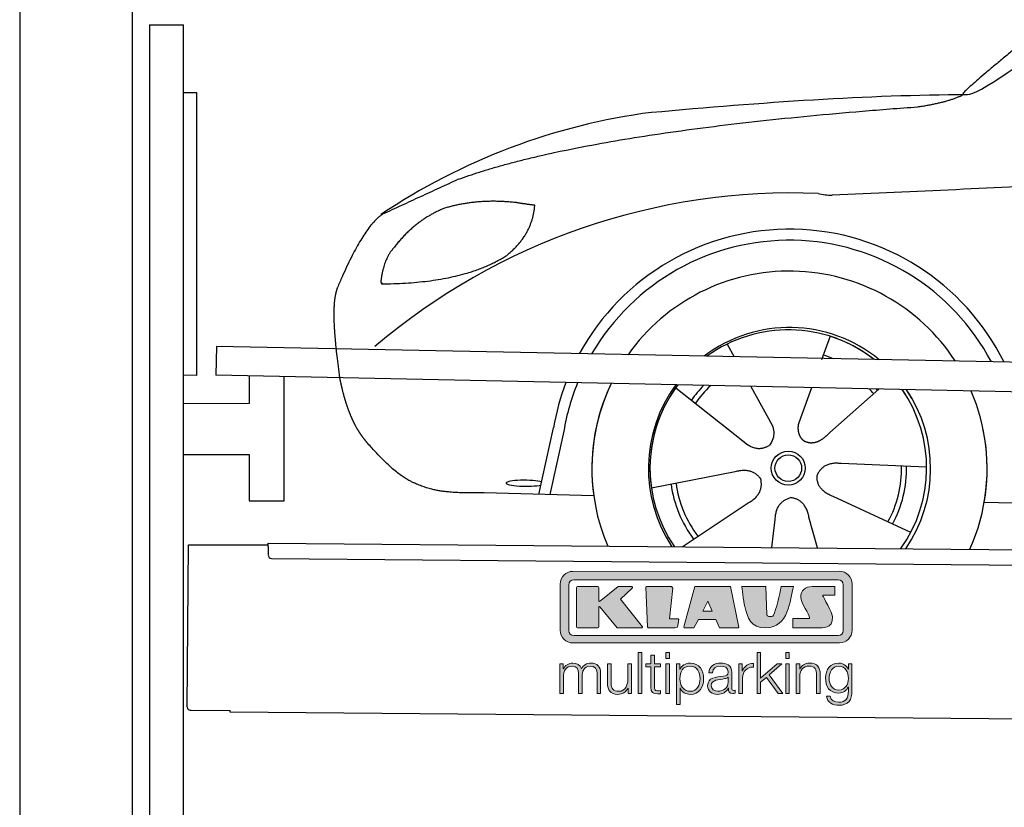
# Model space of a CAD drawing. Header units: millimetres. Extents: x -411 to 6777, y 0 to 6427.
# Tile 2 of 6: x 0 to 1744, y 3776 to 5171. Entities that reach past the tile are written whole.
import ezdxf

# ---------------------------------------------------------------- set-up
doc = ezdxf.new("R2010")
doc.units = ezdxf.units.MM
for name, color, linetype, lineweight in [('car', 10, 'Continuous', 25), ('Gebäude', 7, 'Continuous', 25), ('Logo', 7, 'Continuous', 25), ('Plattform', 7, 'Continuous', 25), ('Ständer hinten', 7, 'Continuous', 25)]:
    doc.layers.add(name, color=color, linetype=linetype, lineweight=lineweight)

# ---------------------------------------------------------------- blocks, each defined once
blk = doc.blocks.new('Car')
at = {"layer": 'car'}
for p, q in [((1392.8, 4623), (1378.1, 4581.1)), ((1210.7, 4607.6), (1223.4, 4585.1)), ((1210.8, 4607.6), (1223.5, 4585.1)), ((1120.4, 4529.5), (1239.9, 4436.6)), ((1253, 4532.9), (1291.5, 4464.6)), ((1360.7, 4531.6), (1341.7, 4477.7)), ((1479.9, 4530.2), (1393.7, 4452.7)), ((1202.5, 4465.7), (1249, 4429.5)), ((1341.7, 4477.7), (1338, 4467.3)), ((879.8, 4338.2), (904.3, 4456.1)), ((922.9, 4450.8), (899.3, 4337.9)), ((1565.8, 4392.7), (1414.5, 4397.7)), ((1078.7, 4351.6), (1227.1, 4381.8)), ((976.8, 4336.5), (782.6, 4340)), ((1134.2, 4247.8), (1250.4, 4326.5)), ((1538.7, 4276.5), (1400.8, 4339.2)), ((1668.4, 4331.7), (3717.4, 4297)), ((1292.9, 4247.8), (1298.5, 4297.4)), ((1374.1, 4247.9), (1358.3, 4302.5))]:
    blk.add_line(p, q, dxfattribs=at)
for radius in [30.1, 23.6]:
    blk.add_circle((1320.9, 4388.8), radius, dxfattribs=at)
for centre, radius, start, end in [((1229.9, 3905.6), 1122.3, 98.0395, 124.4377), ((1334.5, 3735.2), 1141.2, 88.2487, 130.916), ((1395.8, 4990.3), 117.4, 256.9855, 269.1884), ((1323, 4387.9), 424.2, 26.9197, 151.8432), ((1322.7, 4387.7), 404.8, 28.396, 150.3669), ((1323, 4387.9), 350, 33.4585, 145.3045), ((1323, 4387.9), 250, 51.0494, 127.7135), ((1320.9, 4388.8), 245, 52.2371, 126.5259), ((1320.9, 4388.8), 245, 52.2371, 72.9266), ((1320.9, 4388.8), 209.6, 68.0621, 73.3995), ((1323, 4387.9), 424.2, 159.4632, 170.7471), ((1323, 4387.9), 424.2, 159.4632, 170.7471), ((1322.7, 4387.7), 404.8, 158.434, 171.0238), ((1323, 4387.9), 350, 155.0104, 203.6179), ((1323, 4387.9), 350, 155.0104, 188.4487), ((1323, 4387.9), 350, 155.0104, 157.8717), ((1323, 4387.9), 250, 144.1237, 214.1037), ((1320.9, 4388.8), 245, 143.5289, 188.7348), ((1323, 4387.9), 250, 144.1237, 148.496), ((1320.9, 4388.8), 245, 143.5289, 148.0172), ((1320.9, 4388.8), 209.6, 136.2024, 145.3995), ((1320.9, 4388.8), 200.6, 133.7482, 145.5463), ((1320.9, 4388.8), 245, 144.9266, 215.1376), ((1320.9, 4388.8), 200.6, 41.6402, 44.9032), ((1320.9, 4388.8), 200.6, 41.6402, 44.9032), ((1320.9, 4388.8), 209.6, 41.655, 42.449), ((1320.9, 4388.8), 245, 30.7457, 35.1225), ((1320.9, 4388.8), 245, 324.9119, 35.1225), ((1323, 4387.9), 250, 30.267, 34.5277), ((1323, 4387.9), 250, 325.9458, 34.5277), ((1323, 4387.9), 350, 350.7505, 23.641), ((1323, 4387.9), 350, 350.7505, 23.641), ((1323, 4387.9), 350, 336.4317, 11.924), ((1320.9, 4388.8), 200.6, 332.1152, 1.5463), ((1320.9, 4388.8), 209.6, 332.262, 1.3995), ((1320.9, 4388.8), 200.6, 188.1152, 217.5463), ((1320.9, 4388.8), 209.6, 188.262, 217.3995)]:
    blk.add_arc(centre, radius, start, end, dxfattribs=at)
blk.add_ellipse((855.1, 4357.7), major_axis=(33.6, 0), ratio=0.157274, start_param=0.513473, end_param=5.704241, dxfattribs=at)
for points, degree in [([(1631.9, 5053.7), (1667.6, 5050.2), (1967.5, 5301.8), (2145, 5412.4)], 3), ([(1927.8, 5307.4), (1847.3, 5246.2), (1745.7, 5161.8), (1617.3, 5055.4), (1623.3, 5053.5)], 4), ([(1072.9, 5016.9), (1269.1, 5036.7), (1454.1, 5051.4), (1631.9, 5053.7)], 3), ([(1544.2, 5031), (1597.3, 5039.3), (1623, 5052.5)], 2), ([(731.8, 4895.1), (967.6, 4983.8), (1544.2, 5031)], 2), ([(4702.9, 4987), (3826.2, 5007.4), (1394.2, 4872.9)], 2), ([(731.8, 4895.1), (598.1, 4831.9)], 1), ([(835.1, 4854.7), (767.5, 4861.8), (708.2, 4843.8)], 2), ([(818.8, 4761.1), (864.5, 4798.5), (867.7, 4850.4)], 2), ([(867.7, 4850.4), (850, 4852.3), (835.1, 4854.7)], 2), ([(598.1, 4831.9), (563.7, 4808.8), (519.6, 4701.3)], 2), ([(708.2, 4843.8), (656.1, 4822.6), (618.5, 4772.3)], 2), ([(618.5, 4772.3), (600.4, 4752.3), (596.1, 4711)], 2), ([(597.4, 4708.7), (742.1, 4710.6), (818.8, 4761.1)], 2), ([(596.1, 4711), (599.5, 4710.9), (597.4, 4708.7)], 2), ([(519.6, 4701.3), (513.3, 4685.4), (511.5, 4656.9), (512.9, 4624.6), (524.8, 4541.4)], 4), ([(1239.9, 4436.6), (1263.4, 4414.9), (1286.6, 4428.5)], 2), ([(1414.5, 4397.7), (1382.8, 4401.4), (1372, 4376.8)], 2), ([(1227.1, 4381.8), (1257.8, 4390.8), (1272.5, 4368.4)], 2), ([(1400.8, 4339.2), (1370.7, 4350), (1372, 4376.8)], 2), ([(1250.4, 4326.5), (1278.2, 4342.2), (1272.5, 4368.4)], 2), ([(1298.5, 4297.4), (1299.4, 4329.4), (1325.3, 4336.5)], 2), ([(1358.3, 4302.5), (1352, 4333.8), (1325.3, 4336.5)], 2)]:
    blk.add_open_spline(points, degree=degree, dxfattribs=at)
for points, degree, knots in [([(524.8, 4541.4), (525.7, 4537.2), (526.6, 4533), (527.6, 4528.9), (528.6, 4524.8), (532.2, 4510), (536.3, 4496.4), (540.9, 4484), (545.8, 4472.7)], 4, [0.4914944, 0.4914944, 0.4914944, 0.4914944, 0.4914944, 0.5422469, 0.5422469, 0.5422469, 0.5422469, 0.728655, 0.728655, 0.728655, 0.728655, 0.728655]), ([(545.5, 4473.4), (546.9, 4470.2), (548.3, 4467.1), (549.8, 4464.2), (551.2, 4461.3), (557, 4450.2), (563, 4440.9), (569.3, 4433), (575.9, 4425.6)], 4, [0.7288005, 0.7288005, 0.7288005, 0.7288005, 0.7288005, 0.7843928, 0.7843928, 0.7843928, 0.7843928, 1, 1, 1, 1, 1]), ([(1291.5, 4464.6), (1293.2, 4460.6), (1294.2, 4456.6), (1294.5, 4452.7), (1295.3, 4444.1), (1292.6, 4436), (1286.6, 4428.5)], 3, [0.2167758, 0.2167758, 0.2167758, 0.2167758, 0.4600873, 0.4600873, 0.4600873, 1, 1, 1, 1]), ([(1338, 4467.3), (1337.5, 4464.2), (1337.2, 4461.2), (1337.3, 4458.2), (1337.7, 4455.4), (1338.5, 4449.7), (1340.6, 4444.3), (1344.2, 4439.8), (1349.1, 4436.9)], 4, [0.3191838, 0.3191838, 0.3191838, 0.3191838, 0.3191838, 0.5438253, 0.5438253, 0.5438253, 0.5438253, 1, 1, 1, 1, 1]), ([(1393.7, 4452.7), (1393.7, 4452.7), (1393.7, 4452.7), (1393.7, 4452.7), (1393.7, 4452.7), (1384.7, 4442.9), (1374.1, 4432.9), (1359.9, 4430.3), (1349.1, 4436.9)], 4, [-0.000003, -0.000003, -0.000003, -0.000003, -0.000003, 0, 0, 0, 0, 1, 1, 1, 1, 1]), ([(782.6, 4340), (757.9, 4340.4), (702.3, 4336.3), (666.1, 4349.9), (622.2, 4374.6), (575.9, 4425.6)], 4, [0, 0, 0, 0, 0, 0.597866, 1, 1, 1, 1, 1])]:
    blk.add_open_spline(points, degree=degree, knots=knots, dxfattribs=at)
blk = doc.blocks.new('KLAUS')
at = {"layer": 'Logo'}
h = blk.add_hatch(color=8, dxfattribs=at)
h.dxf.hatch_style = 2
edge = h.paths.add_edge_path()
edge.add_spline(control_points=[(3.6, 29.09), (2.88, 29.09), (2.3, 28.51), (2.3, 27.8), (2.3, 27.8), (2.3, 16.11), (2.3, 16.11), (2.3, 15.39), (2.88, 14.81), (3.6, 14.81), (3.6, 14.81), (71.16, 14.81), (71.16, 14.81), (71.88, 14.81), (72.46, 15.39), (72.46, 16.11), (72.46, 16.11), (72.46, 27.8), (72.46, 27.8), (72.46, 28.51), (71.88, 29.09), (71.16, 29.09), (71.16, 29.09), (3.6, 29.09), (3.6, 29.09), (3.6, 29.09), (3.6, 29.09), (3.6, 29.09)], knot_values=[0, 0, 0, 0, 1, 1, 1, 2, 2, 2, 3, 3, 3, 4, 4, 4, 5, 5, 5, 6, 6, 6, 7, 7, 7, 8, 8, 8, 9, 9, 9, 9], degree=3, periodic=0)
edge = h.paths.add_edge_path()
edge.add_spline(control_points=[(3.35, 31.23), (3.35, 31.23), (71.47, 31.23), (71.47, 31.23), (73.26, 31.23), (74.71, 29.77), (74.71, 27.99), (74.71, 27.99), (74.71, 16.17), (74.71, 16.17), (74.71, 14.38), (73.26, 12.93), (71.47, 12.93), (71.47, 12.93), (3.35, 12.93), (3.35, 12.93), (1.56, 12.93), (0.11, 14.38), (0.11, 16.17), (0.11, 16.17), (0.11, 27.99), (0.11, 27.99), (0.11, 29.77), (1.56, 31.23), (3.35, 31.23), (3.35, 31.23), (3.35, 31.23), (3.35, 31.23)], knot_values=[0, 0, 0, 0, 1, 1, 1, 2, 2, 2, 3, 3, 3, 4, 4, 4, 5, 5, 5, 6, 6, 6, 7, 7, 7, 8, 8, 8, 9, 9, 9, 9], degree=3, periodic=0)
h = blk.add_hatch(color=8, dxfattribs=at)
h.dxf.hatch_style = 2
edge = h.paths.add_edge_path()
edge.add_spline(control_points=[(4.5, 27.33), (4.5, 27.33), (9.7, 27.33), (9.7, 27.33), (9.84, 27.33), (9.96, 27.22), (9.96, 27.08), (9.96, 27.08), (9.96, 23.69), (9.96, 23.69), (9.96, 23.69), (9.94, 23.64), (10.04, 23.59), (10.14, 23.53), (10.2, 23.57), (10.2, 23.57), (10.2, 23.57), (10.51, 23.75), (10.51, 23.75), (10.51, 23.75), (14.94, 27.33), (14.94, 27.33), (14.94, 27.33), (18.41, 27.33), (18.41, 27.33), (18.41, 27.33), (18.49, 27.33), (18.56, 27.2), (18.65, 27.04), (18.53, 26.91), (18.53, 26.91), (18.53, 26.91), (15.49, 24.11), (15.49, 24.11), (15.49, 24.11), (21.14, 17.06), (21.14, 17.06), (21.14, 17.06), (21.13, 16.91), (21.13, 16.91), (21.08, 16.84), (20.99, 16.82), (20.99, 16.82), (20.99, 16.82), (14.7, 16.82), (14.7, 16.82), (14.7, 16.82), (10.26, 22.17), (10.26, 22.17), (10.26, 22.17), (10.19, 22.24), (10.08, 22.21), (9.97, 22.18), (9.96, 22.11), (9.96, 22.11), (9.96, 22.11), (9.96, 17.08), (9.96, 17.08), (9.96, 16.94), (9.84, 16.82), (9.7, 16.82), (9.7, 16.82), (4.5, 16.82), (4.5, 16.82), (4.36, 16.82), (4.25, 16.94), (4.25, 17.08), (4.25, 17.08), (4.25, 27.08), (4.25, 27.08), (4.25, 27.22), (4.36, 27.33), (4.5, 27.33), (4.5, 27.33), (4.5, 27.33), (4.5, 27.33)], knot_values=[0, 0, 0, 0, 1, 1, 1, 2, 2, 2, 3, 3, 3, 4, 4, 4, 5, 5, 5, 6, 6, 6, 7, 7, 7, 8, 8, 8, 9, 9, 9, 10, 10, 10, 11, 11, 11, 12, 12, 12, 13, 13, 13, 14, 14, 14, 15, 15, 15, 16, 16, 16, 17, 17, 17, 18, 18, 18, 19, 19, 19, 20, 20, 20, 21, 21, 21, 22, 22, 22, 23, 23, 23, 24, 24, 24, 25, 25, 25, 25], degree=3, periodic=0)
h = blk.add_hatch(color=8, dxfattribs=at)
h.dxf.hatch_style = 2
h.paths.add_polyline_path([(22.42, 17.06), (21.97, 27.15), (22.24, 27.33), (28.55, 27.33), (28.86, 26.97), (28.01, 19.08), (30.26, 19.07), (30.44, 18.95), (30.08, 16.95), (29.49, 16.82), (22.6, 16.82)])
h = blk.add_hatch(color=8, dxfattribs=at)
h.paths.add_polyline_path([(36.52, 21.01), (38.93, 21.01), (37.87, 23.57)])
h.paths.add_polyline_path([(34.52, 27.33), (43.65, 27.33), (45.76, 16.94), (45.57, 16.82), (40.83, 16.82), (39.89, 18.95), (35.42, 18.95), (34.27, 16.82), (31.78, 16.82), (31.66, 17)])
h = blk.add_hatch(color=8, dxfattribs=at)
h.dxf.hatch_style = 2
edge = h.paths.add_edge_path()
edge.add_spline(control_points=[(52.69, 27.32), (52.69, 27.32), (52.88, 20.14), (52.88, 20.14), (53.01, 19.89), (53.2, 19.77), (53.43, 19.71), (53.91, 19.59), (54.43, 19.57), (54.64, 20.03), (55.23, 21.34), (56.27, 25.45), (56.6, 27.33), (56.6, 27.33), (59.77, 27.33), (59.77, 27.33), (58.77, 23.9), (58.56, 16.82), (52.63, 16.76), (48.72, 16.72), (48.01, 19.35), (47.27, 22.24), (46.89, 23.68), (46.54, 27.33), (46.54, 27.33), (46.54, 27.33), (52.69, 27.32), (52.69, 27.32), (52.69, 27.32), (52.69, 27.32), (52.69, 27.32)], knot_values=[0, 0, 0, 0, 1, 1, 1, 2, 2, 2, 3, 3, 3, 4, 4, 4, 5, 5, 5, 6, 6, 6, 7, 7, 7, 8, 8, 8, 9, 9, 9, 10, 10, 10, 10], degree=3, periodic=0)
h = blk.add_hatch(color=8, dxfattribs=at)
h.dxf.hatch_style = 2
edge = h.paths.add_edge_path()
edge.add_spline(control_points=[(64.46, 27.33), (64.46, 27.33), (70.31, 27.33), (70.31, 27.33), (70.31, 26.52), (70.31, 26.02), (70.31, 25.12), (70.31, 25.12), (67.3, 25.12), (67.3, 25.12), (67.24, 25.04), (67.25, 25.11), (67.25, 24.91), (67.25, 24.88), (69.73, 20.38), (69.73, 19.57), (69.73, 16.4), (67.22, 16.81), (65.9, 16.82), (65.9, 16.82), (59.59, 16.82), (59.59, 16.82), (59.59, 17.76), (59.59, 18.23), (59.59, 19.14), (59.59, 19.14), (63.75, 19.14), (63.75, 19.14), (63.82, 19.22), (63.81, 19.11), (63.81, 19.31), (63.81, 20.32), (61.58, 23.06), (61.58, 24.63), (61.58, 26.33), (62.83, 27.34), (64.46, 27.33), (64.46, 27.33), (64.46, 27.33), (64.46, 27.33)], knot_values=[0, 0, 0, 0, 1, 1, 1, 2, 2, 2, 3, 3, 3, 4, 4, 4, 5, 5, 5, 6, 6, 6, 7, 7, 7, 8, 8, 8, 9, 9, 9, 10, 10, 10, 11, 11, 11, 12, 12, 12, 13, 13, 13, 13], degree=3, periodic=0)
h = blk.add_hatch(color=30, dxfattribs=at)
h.dxf.hatch_style = 2
h.paths.add_polyline_path([(20.07, 0), (20.99, 0), (20.99, 10.45), (20.07, 10.45)])
h = blk.add_hatch(color=30, dxfattribs=at)
h.paths.add_polyline_path([(27.1, 0), (28.03, 0), (28.03, 7.55), (27.1, 7.55)])
h.paths.add_polyline_path([(27.1, 8.98), (28.03, 8.98), (28.03, 10.45), (27.1, 10.45)])
h = blk.add_hatch(color=30, dxfattribs=at)
h.dxf.hatch_style = 2
h.paths.add_polyline_path([(50.4, 0), (51.32, 0), (51.32, 2.87), (52.82, 4.11), (55.8, 0), (56.96, 0), (53.52, 4.76), (56.74, 7.55), (55.51, 7.55), (51.32, 3.89), (51.32, 10.45), (50.4, 10.45)])
h = blk.add_hatch(color=30, dxfattribs=at)
h.paths.add_polyline_path([(57.74, 0), (58.66, 0), (58.66, 7.55), (57.74, 7.55)])
h.paths.add_polyline_path([(57.74, 8.98), (58.66, 8.98), (58.66, 10.45), (57.74, 10.45)])
h = blk.add_hatch(color=30, dxfattribs=at)
h.dxf.hatch_style = 2
edge = h.paths.add_edge_path()
edge.add_spline(control_points=[(0, 0), (0, 0), (0.92, 0), (0.92, 0), (0.92, 0), (0.92, 4.22), (0.92, 4.22), (0.94, 5.8), (1.58, 7), (3.18, 7), (4.35, 7), (4.77, 6.15), (4.76, 5.12), (4.76, 5.12), (4.76, 0), (4.76, 0), (4.76, 0), (5.68, 0), (5.68, 0), (5.68, 0), (5.68, 4.27), (5.68, 4.27), (5.68, 5.68), (6.14, 7), (7.73, 7), (9.05, 7), (9.52, 6.32), (9.52, 5.08), (9.52, 5.08), (9.52, 0), (9.52, 0), (9.52, 0), (10.44, 0), (10.44, 0), (10.44, 0), (10.44, 5.12), (10.44, 5.12), (10.44, 6.91), (9.59, 7.77), (7.94, 7.77), (6.94, 7.77), (5.99, 7.29), (5.54, 6.3), (5.26, 7.29), (4.36, 7.77), (3.37, 7.77), (2.17, 7.77), (1.38, 7.19), (0.89, 6.28), (0.89, 6.28), (0.85, 6.28), (0.85, 6.28), (0.85, 6.28), (0.85, 7.55), (0.85, 7.55), (0.85, 7.55), (0, 7.55), (0, 7.55), (0, 7.55), (0, 0), (0, 0), (0, 0), (0, 0), (0, 0)], knot_values=[0, 0, 0, 0, 1, 1, 1, 2, 2, 2, 3, 3, 3, 4, 4, 4, 5, 5, 5, 6, 6, 6, 7, 7, 7, 8, 8, 8, 9, 9, 9, 10, 10, 10, 11, 11, 11, 12, 12, 12, 13, 13, 13, 14, 14, 14, 15, 15, 15, 16, 16, 16, 17, 17, 17, 18, 18, 18, 19, 19, 19, 20, 20, 20, 21, 21, 21, 21], degree=3, periodic=0)
h = blk.add_hatch(color=30, dxfattribs=at)
h.dxf.hatch_style = 2
edge = h.paths.add_edge_path()
edge.add_spline(control_points=[(18.31, 7.55), (18.31, 7.55), (17.39, 7.55), (17.39, 7.55), (17.39, 7.55), (17.39, 3.59), (17.39, 3.59), (17.39, 2.05), (16.7, 0.56), (15.12, 0.56), (13.66, 0.56), (13.15, 1.27), (13.1, 2.64), (13.1, 2.64), (13.1, 7.55), (13.1, 7.55), (13.1, 7.55), (12.18, 7.55), (12.18, 7.55), (12.18, 7.55), (12.18, 2.65), (12.18, 2.65), (12.18, 0.89), (12.93, -0.22), (14.83, -0.22), (15.96, -0.22), (16.95, 0.35), (17.44, 1.36), (17.44, 1.36), (17.47, 1.36), (17.47, 1.36), (17.47, 1.36), (17.47, 0), (17.47, 0), (17.47, 0), (18.31, 0), (18.31, 0), (18.31, 0), (18.31, 7.55), (18.31, 7.55), (18.31, 7.55), (18.31, 7.55), (18.31, 7.55)], knot_values=[0, 0, 0, 0, 1, 1, 1, 2, 2, 2, 3, 3, 3, 4, 4, 4, 5, 5, 5, 6, 6, 6, 7, 7, 7, 8, 8, 8, 9, 9, 9, 10, 10, 10, 11, 11, 11, 12, 12, 12, 13, 13, 13, 14, 14, 14, 14], degree=3, periodic=0)
h = blk.add_hatch(color=30, dxfattribs=at)
h.dxf.hatch_style = 2
edge = h.paths.add_edge_path()
edge.add_spline(control_points=[(24.22, 9.82), (24.22, 9.82), (23.3, 9.82), (23.3, 9.82), (23.3, 9.82), (23.3, 7.55), (23.3, 7.55), (23.3, 7.55), (21.98, 7.55), (21.98, 7.55), (21.98, 7.55), (21.98, 6.78), (21.98, 6.78), (21.98, 6.78), (23.3, 6.78), (23.3, 6.78), (23.3, 6.78), (23.3, 1.61), (23.3, 1.61), (23.28, 0.32), (23.71, -0.09), (24.94, -0.09), (25.22, -0.09), (25.48, -0.06), (25.76, -0.06), (25.76, -0.06), (25.76, 0.73), (25.76, 0.73), (25.5, 0.7), (25.23, 0.69), (24.97, 0.69), (24.31, 0.73), (24.22, 1.08), (24.22, 1.68), (24.22, 1.68), (24.22, 6.78), (24.22, 6.78), (24.22, 6.78), (25.76, 6.78), (25.76, 6.78), (25.76, 6.78), (25.76, 7.55), (25.76, 7.55), (25.76, 7.55), (24.22, 7.55), (24.22, 7.55), (24.22, 7.55), (24.22, 9.82), (24.22, 9.82), (24.22, 9.82), (24.22, 9.82), (24.22, 9.82)], knot_values=[0, 0, 0, 0, 1, 1, 1, 2, 2, 2, 3, 3, 3, 4, 4, 4, 5, 5, 5, 6, 6, 6, 7, 7, 7, 8, 8, 8, 9, 9, 9, 10, 10, 10, 11, 11, 11, 12, 12, 12, 13, 13, 13, 14, 14, 14, 15, 15, 15, 16, 16, 16, 17, 17, 17, 17], degree=3, periodic=0)
h = blk.add_hatch(color=30, dxfattribs=at)
edge = h.paths.add_edge_path()
edge.add_spline(control_points=[(35.84, 3.78), (35.84, 2.21), (35.12, 0.56), (33.37, 0.56), (31.4, 0.56), (30.72, 2.21), (30.72, 3.78), (30.72, 5.49), (31.33, 7), (33.37, 7), (35.12, 7), (35.84, 5.34), (35.84, 3.78), (35.84, 3.78), (35.84, 3.78), (35.84, 3.78)], knot_values=[0, 0, 0, 0, 1, 1, 1, 2, 2, 2, 3, 3, 3, 4, 4, 4, 5, 5, 5, 5], degree=3, periodic=0)
edge = h.paths.add_edge_path()
edge.add_spline(control_points=[(29.79, -2.8), (29.79, -2.8), (30.72, -2.8), (30.72, -2.8), (30.72, -2.8), (30.72, 1.43), (30.72, 1.43), (30.72, 1.43), (30.74, 1.43), (30.74, 1.43), (31.14, 0.35), (32.24, -0.22), (33.37, -0.22), (35.66, -0.22), (36.76, 1.64), (36.76, 3.78), (36.76, 5.91), (35.66, 7.77), (33.37, 7.77), (32.15, 7.77), (31.1, 7.14), (30.67, 6.12), (30.67, 6.12), (30.64, 6.12), (30.64, 6.12), (30.64, 6.12), (30.64, 7.55), (30.64, 7.55), (30.64, 7.55), (29.79, 7.55), (29.79, 7.55), (29.79, 7.55), (29.79, -2.8), (29.79, -2.8), (29.79, -2.8), (29.79, -2.8), (29.79, -2.8)], knot_values=[0, 0, 0, 0, 1, 1, 1, 2, 2, 2, 3, 3, 3, 4, 4, 4, 5, 5, 5, 6, 6, 6, 7, 7, 7, 8, 8, 8, 9, 9, 9, 10, 10, 10, 11, 11, 11, 12, 12, 12, 12], degree=3, periodic=0)
h = blk.add_hatch(color=30, dxfattribs=at)
edge = h.paths.add_edge_path()
edge.add_spline(control_points=[(43.03, 2.93), (43.04, 1.45), (41.8, 0.56), (40.39, 0.56), (39.53, 0.56), (38.71, 1.13), (38.71, 2.05), (38.71, 3.53), (40.66, 3.51), (42.22, 3.79), (42.47, 3.84), (42.88, 3.91), (43, 4.13), (43, 4.13), (43.03, 4.13), (43.03, 4.13), (43.03, 4.13), (43.03, 2.93), (43.03, 2.93), (43.03, 2.93), (43.03, 2.93), (43.03, 2.93)], knot_values=[0, 0, 0, 0, 1, 1, 1, 2, 2, 2, 3, 3, 3, 4, 4, 4, 5, 5, 5, 6, 6, 6, 7, 7, 7, 7], degree=3, periodic=0)
edge = h.paths.add_edge_path()
edge.add_spline(control_points=[(39.03, 5.24), (39.06, 6.47), (39.91, 7), (41.05, 7), (42.14, 7), (43.03, 6.69), (43.03, 5.45), (43.03, 4.61), (42.6, 4.51), (41.84, 4.42), (39.85, 4.19), (37.79, 4.11), (37.79, 1.99), (37.79, 0.47), (38.93, -0.22), (40.32, -0.22), (41.77, -0.22), (42.43, 0.34), (43.07, 1.32), (43.07, 1.32), (43.1, 1.32), (43.1, 1.32), (43.1, 0.53), (43.25, 0), (44.19, 0), (44.43, 0), (44.58, 0.01), (44.79, 0.06), (44.79, 0.06), (44.79, 0.83), (44.79, 0.83), (44.71, 0.81), (44.6, 0.78), (44.49, 0.78), (44.13, 0.78), (43.95, 0.98), (43.95, 1.33), (43.95, 1.33), (43.95, 5.34), (43.95, 5.34), (43.95, 7.36), (42.5, 7.77), (41.17, 7.77), (39.44, 7.77), (38.2, 7.01), (38.11, 5.24), (38.11, 5.24), (39.03, 5.24), (39.03, 5.24), (39.03, 5.24), (39.03, 5.24), (39.03, 5.24)], knot_values=[0, 0, 0, 0, 1, 1, 1, 2, 2, 2, 3, 3, 3, 4, 4, 4, 5, 5, 5, 6, 6, 6, 7, 7, 7, 8, 8, 8, 9, 9, 9, 10, 10, 10, 11, 11, 11, 12, 12, 12, 13, 13, 13, 14, 14, 14, 15, 15, 15, 16, 16, 16, 17, 17, 17, 17], degree=3, periodic=0)
h = blk.add_hatch(color=30, dxfattribs=at)
h.dxf.hatch_style = 2
edge = h.paths.add_edge_path()
edge.add_spline(control_points=[(45.79, 0), (45.79, 0), (46.71, 0), (46.71, 0), (46.71, 0), (46.71, 4.03), (46.71, 4.03), (46.71, 5.59), (47.85, 6.82), (49.52, 6.73), (49.52, 6.73), (49.52, 7.66), (49.52, 7.66), (48.16, 7.72), (47.14, 7), (46.67, 5.78), (46.67, 5.78), (46.64, 5.78), (46.64, 5.78), (46.64, 5.78), (46.64, 7.55), (46.64, 7.55), (46.64, 7.55), (45.79, 7.55), (45.79, 7.55), (45.79, 7.55), (45.79, 0), (45.79, 0), (45.79, 0), (45.79, 0), (45.79, 0)], knot_values=[0, 0, 0, 0, 1, 1, 1, 2, 2, 2, 3, 3, 3, 4, 4, 4, 5, 5, 5, 6, 6, 6, 7, 7, 7, 8, 8, 8, 9, 9, 9, 10, 10, 10, 10], degree=3, periodic=0)
h = blk.add_hatch(color=30, dxfattribs=at)
h.dxf.hatch_style = 2
edge = h.paths.add_edge_path()
edge.add_spline(control_points=[(60.41, 0), (60.41, 0), (61.33, 0), (61.33, 0), (61.33, 0), (61.33, 4.41), (61.33, 4.41), (61.36, 5.89), (62.24, 7), (63.7, 7), (65.2, 7), (65.62, 6.02), (65.62, 4.71), (65.62, 4.71), (65.62, 0), (65.62, 0), (65.62, 0), (66.54, 0), (66.54, 0), (66.54, 0), (66.54, 4.86), (66.54, 4.86), (66.54, 6.66), (65.9, 7.77), (63.78, 7.77), (62.71, 7.77), (61.7, 7.16), (61.36, 6.25), (61.36, 6.25), (61.33, 6.25), (61.33, 6.25), (61.33, 6.25), (61.33, 7.55), (61.33, 7.55), (61.33, 7.55), (60.41, 7.55), (60.41, 7.55), (60.41, 7.55), (60.41, 0), (60.41, 0), (60.41, 0), (60.41, 0), (60.41, 0)], knot_values=[0, 0, 0, 0, 1, 1, 1, 2, 2, 2, 3, 3, 3, 4, 4, 4, 5, 5, 5, 6, 6, 6, 7, 7, 7, 8, 8, 8, 9, 9, 9, 10, 10, 10, 11, 11, 11, 12, 12, 12, 13, 13, 13, 14, 14, 14, 14], degree=3, periodic=0)
h = blk.add_hatch(color=30, dxfattribs=at)
edge = h.paths.add_edge_path()
edge.add_spline(control_points=[(71.32, 0.86), (69.62, 0.86), (68.83, 2.34), (68.83, 3.86), (68.83, 5.43), (69.56, 7), (71.32, 7), (73.06, 7), (73.75, 5.34), (73.75, 3.86), (73.75, 2.33), (72.91, 0.86), (71.32, 0.86), (71.32, 0.86), (71.32, 0.86), (71.32, 0.86)], knot_values=[0, 0, 0, 0, 1, 1, 1, 2, 2, 2, 3, 3, 3, 4, 4, 4, 5, 5, 5, 5], degree=3, periodic=0)
edge = h.paths.add_edge_path()
edge.add_spline(control_points=[(74.67, 7.55), (74.67, 7.55), (73.75, 7.55), (73.75, 7.55), (73.75, 7.55), (73.75, 6.25), (73.75, 6.25), (73.75, 6.25), (73.72, 6.25), (73.72, 6.25), (73.35, 7.09), (72.41, 7.77), (71.32, 7.77), (69.13, 7.77), (67.9, 6.05), (67.9, 3.97), (67.9, 1.82), (68.9, 0.09), (71.32, 0.09), (72.4, 0.09), (73.29, 0.72), (73.72, 1.64), (73.72, 1.64), (73.75, 1.64), (73.75, 1.64), (73.75, 1.64), (73.75, 0.61), (73.75, 0.61), (73.75, -1.23), (73.01, -2.24), (71.32, -2.24), (70.29, -2.24), (69.31, -1.85), (69.1, -0.73), (69.1, -0.73), (68.18, -0.73), (68.18, -0.73), (68.31, -2.34), (69.81, -3.02), (71.32, -3.02), (73.79, -3.02), (74.65, -1.64), (74.67, 0.61), (74.67, 0.61), (74.67, 7.55), (74.67, 7.55), (74.67, 7.55), (74.67, 7.55), (74.67, 7.55)], knot_values=[0, 0, 0, 0, 1, 1, 1, 2, 2, 2, 3, 3, 3, 4, 4, 4, 5, 5, 5, 6, 6, 6, 7, 7, 7, 8, 8, 8, 9, 9, 9, 10, 10, 10, 11, 11, 11, 12, 12, 12, 13, 13, 13, 14, 14, 14, 15, 15, 15, 16, 16, 16, 16], degree=3, periodic=0)
at = {"layer": 'Logo', "lineweight": 0}
for points in [[(22.42, 17.06), (21.97, 27.15), (22.24, 27.33), (28.55, 27.33), (28.86, 26.97), (28.01, 19.08), (30.26, 19.07), (30.44, 18.95), (30.08, 16.95), (29.49, 16.82), (22.6, 16.82), (22.42, 17.06), (22.42, 17.06)], [(34.52, 27.33), (43.65, 27.33), (45.76, 16.94), (45.57, 16.82), (40.83, 16.82), (39.89, 18.95), (35.42, 18.95), (34.27, 16.82), (31.78, 16.82), (31.66, 17), (34.52, 27.33), (34.52, 27.33)], [(36.52, 21.01), (38.93, 21.01), (37.87, 23.57), (36.52, 21.01), (36.52, 21.01)], [(20.07, 0), (20.99, 0), (20.99, 10.45), (20.07, 10.45), (20.07, 0), (20.07, 0)], [(27.1, 8.98), (28.03, 8.98), (28.03, 10.45), (27.1, 10.45), (27.1, 8.98), (27.1, 8.98)], [(50.4, 0), (51.32, 0), (51.32, 2.87), (52.82, 4.11), (55.8, 0), (56.96, 0), (53.52, 4.76), (56.74, 7.55), (55.51, 7.55), (51.32, 3.89), (51.32, 10.45), (50.4, 10.45), (50.4, 0), (50.4, 0)], [(57.74, 8.98), (58.66, 8.98), (58.66, 10.45), (57.74, 10.45), (57.74, 8.98), (57.74, 8.98)], [(27.1, 0), (28.03, 0), (28.03, 7.55), (27.1, 7.55), (27.1, 0), (27.1, 0)], [(57.74, 0), (58.66, 0), (58.66, 7.55), (57.74, 7.55), (57.74, 0), (57.74, 0)]]:
    blk.add_lwpolyline(points, dxfattribs=at)
for points, knots in [([(3.35, 31.23), (3.35, 31.23), (71.47, 31.23), (71.47, 31.23), (73.26, 31.23), (74.71, 29.77), (74.71, 27.99), (74.71, 27.99), (74.71, 16.17), (74.71, 16.17), (74.71, 14.38), (73.26, 12.93), (71.47, 12.93), (71.47, 12.93), (3.35, 12.93), (3.35, 12.93), (1.56, 12.93), (0.11, 14.38), (0.11, 16.17), (0.11, 16.17), (0.11, 27.99), (0.11, 27.99), (0.11, 29.77), (1.56, 31.23), (3.35, 31.23), (3.35, 31.23), (3.35, 31.23), (3.35, 31.23)], [0, 0, 0, 0, 1, 1, 1, 2, 2, 2, 3, 3, 3, 4, 4, 4, 5, 5, 5, 6, 6, 6, 7, 7, 7, 8, 8, 8, 9, 9, 9, 9]), ([(3.6, 29.09), (2.88, 29.09), (2.3, 28.51), (2.3, 27.8), (2.3, 27.8), (2.3, 16.11), (2.3, 16.11), (2.3, 15.39), (2.88, 14.81), (3.6, 14.81), (3.6, 14.81), (71.16, 14.81), (71.16, 14.81), (71.88, 14.81), (72.46, 15.39), (72.46, 16.11), (72.46, 16.11), (72.46, 27.8), (72.46, 27.8), (72.46, 28.51), (71.88, 29.09), (71.16, 29.09), (71.16, 29.09), (3.6, 29.09), (3.6, 29.09), (3.6, 29.09), (3.6, 29.09), (3.6, 29.09)], [0, 0, 0, 0, 1, 1, 1, 2, 2, 2, 3, 3, 3, 4, 4, 4, 5, 5, 5, 6, 6, 6, 7, 7, 7, 8, 8, 8, 9, 9, 9, 9]), ([(4.5, 27.33), (4.5, 27.33), (9.7, 27.33), (9.7, 27.33), (9.84, 27.33), (9.96, 27.22), (9.96, 27.08), (9.96, 27.08), (9.96, 23.69), (9.96, 23.69), (9.96, 23.69), (9.94, 23.64), (10.04, 23.59), (10.14, 23.53), (10.2, 23.57), (10.2, 23.57), (10.2, 23.57), (10.51, 23.75), (10.51, 23.75), (10.51, 23.75), (14.94, 27.33), (14.94, 27.33), (14.94, 27.33), (18.41, 27.33), (18.41, 27.33), (18.41, 27.33), (18.49, 27.33), (18.56, 27.2), (18.65, 27.04), (18.53, 26.91), (18.53, 26.91), (18.53, 26.91), (15.49, 24.11), (15.49, 24.11), (15.49, 24.11), (21.14, 17.06), (21.14, 17.06), (21.14, 17.06), (21.13, 16.91), (21.13, 16.91), (21.08, 16.84), (20.99, 16.82), (20.99, 16.82), (20.99, 16.82), (14.7, 16.82), (14.7, 16.82), (14.7, 16.82), (10.26, 22.17), (10.26, 22.17), (10.26, 22.17), (10.19, 22.24), (10.08, 22.21), (9.97, 22.18), (9.96, 22.11), (9.96, 22.11), (9.96, 22.11), (9.96, 17.08), (9.96, 17.08), (9.96, 16.94), (9.84, 16.82), (9.7, 16.82), (9.7, 16.82), (4.5, 16.82), (4.5, 16.82), (4.36, 16.82), (4.25, 16.94), (4.25, 17.08), (4.25, 17.08), (4.25, 27.08), (4.25, 27.08), (4.25, 27.22), (4.36, 27.33), (4.5, 27.33), (4.5, 27.33), (4.5, 27.33), (4.5, 27.33)], [0, 0, 0, 0, 1, 1, 1, 2, 2, 2, 3, 3, 3, 4, 4, 4, 5, 5, 5, 6, 6, 6, 7, 7, 7, 8, 8, 8, 9, 9, 9, 10, 10, 10, 11, 11, 11, 12, 12, 12, 13, 13, 13, 14, 14, 14, 15, 15, 15, 16, 16, 16, 17, 17, 17, 18, 18, 18, 19, 19, 19, 20, 20, 20, 21, 21, 21, 22, 22, 22, 23, 23, 23, 24, 24, 24, 25, 25, 25, 25]), ([(52.69, 27.32), (52.69, 27.32), (52.88, 20.14), (52.88, 20.14), (53.01, 19.89), (53.2, 19.77), (53.43, 19.71), (53.91, 19.59), (54.43, 19.57), (54.64, 20.03), (55.23, 21.34), (56.27, 25.45), (56.6, 27.33), (56.6, 27.33), (59.77, 27.33), (59.77, 27.33), (58.77, 23.9), (58.56, 16.82), (52.63, 16.76), (48.72, 16.72), (48.01, 19.35), (47.27, 22.24), (46.89, 23.68), (46.54, 27.33), (46.54, 27.33), (46.54, 27.33), (52.69, 27.32), (52.69, 27.32), (52.69, 27.32), (52.69, 27.32), (52.69, 27.32)], [0, 0, 0, 0, 1, 1, 1, 2, 2, 2, 3, 3, 3, 4, 4, 4, 5, 5, 5, 6, 6, 6, 7, 7, 7, 8, 8, 8, 9, 9, 9, 10, 10, 10, 10]), ([(64.46, 27.33), (64.46, 27.33), (70.31, 27.33), (70.31, 27.33), (70.31, 26.52), (70.31, 26.02), (70.31, 25.12), (70.31, 25.12), (67.3, 25.12), (67.3, 25.12), (67.24, 25.04), (67.25, 25.11), (67.25, 24.91), (67.25, 24.88), (69.73, 20.38), (69.73, 19.57), (69.73, 16.4), (67.22, 16.81), (65.9, 16.82), (65.9, 16.82), (59.59, 16.82), (59.59, 16.82), (59.59, 17.76), (59.59, 18.23), (59.59, 19.14), (59.59, 19.14), (63.75, 19.14), (63.75, 19.14), (63.82, 19.22), (63.81, 19.11), (63.81, 19.31), (63.81, 20.32), (61.58, 23.06), (61.58, 24.63), (61.58, 26.33), (62.83, 27.34), (64.46, 27.33), (64.46, 27.33), (64.46, 27.33), (64.46, 27.33)], [0, 0, 0, 0, 1, 1, 1, 2, 2, 2, 3, 3, 3, 4, 4, 4, 5, 5, 5, 6, 6, 6, 7, 7, 7, 8, 8, 8, 9, 9, 9, 10, 10, 10, 11, 11, 11, 12, 12, 12, 13, 13, 13, 13]), ([(0, 0), (0, 0), (0.92, 0), (0.92, 0), (0.92, 0), (0.92, 4.22), (0.92, 4.22), (0.94, 5.8), (1.58, 7), (3.18, 7), (4.35, 7), (4.77, 6.15), (4.76, 5.12), (4.76, 5.12), (4.76, 0), (4.76, 0), (4.76, 0), (5.68, 0), (5.68, 0), (5.68, 0), (5.68, 4.27), (5.68, 4.27), (5.68, 5.68), (6.14, 7), (7.73, 7), (9.05, 7), (9.52, 6.32), (9.52, 5.08), (9.52, 5.08), (9.52, 0), (9.52, 0), (9.52, 0), (10.44, 0), (10.44, 0), (10.44, 0), (10.44, 5.12), (10.44, 5.12), (10.44, 6.91), (9.59, 7.77), (7.94, 7.77), (6.94, 7.77), (5.99, 7.29), (5.54, 6.3), (5.26, 7.29), (4.36, 7.77), (3.37, 7.77), (2.17, 7.77), (1.38, 7.19), (0.89, 6.28), (0.89, 6.28), (0.85, 6.28), (0.85, 6.28), (0.85, 6.28), (0.85, 7.55), (0.85, 7.55), (0.85, 7.55), (0, 7.55), (0, 7.55), (0, 7.55), (0, 0), (0, 0), (0, 0), (0, 0), (0, 0)], [0, 0, 0, 0, 1, 1, 1, 2, 2, 2, 3, 3, 3, 4, 4, 4, 5, 5, 5, 6, 6, 6, 7, 7, 7, 8, 8, 8, 9, 9, 9, 10, 10, 10, 11, 11, 11, 12, 12, 12, 13, 13, 13, 14, 14, 14, 15, 15, 15, 16, 16, 16, 17, 17, 17, 18, 18, 18, 19, 19, 19, 20, 20, 20, 21, 21, 21, 21]), ([(18.31, 7.55), (18.31, 7.55), (17.39, 7.55), (17.39, 7.55), (17.39, 7.55), (17.39, 3.59), (17.39, 3.59), (17.39, 2.05), (16.7, 0.56), (15.12, 0.56), (13.66, 0.56), (13.15, 1.27), (13.1, 2.64), (13.1, 2.64), (13.1, 7.55), (13.1, 7.55), (13.1, 7.55), (12.18, 7.55), (12.18, 7.55), (12.18, 7.55), (12.18, 2.65), (12.18, 2.65), (12.18, 0.89), (12.93, -0.22), (14.83, -0.22), (15.96, -0.22), (16.95, 0.35), (17.44, 1.36), (17.44, 1.36), (17.47, 1.36), (17.47, 1.36), (17.47, 1.36), (17.47, 0), (17.47, 0), (17.47, 0), (18.31, 0), (18.31, 0), (18.31, 0), (18.31, 7.55), (18.31, 7.55), (18.31, 7.55), (18.31, 7.55), (18.31, 7.55)], [0, 0, 0, 0, 1, 1, 1, 2, 2, 2, 3, 3, 3, 4, 4, 4, 5, 5, 5, 6, 6, 6, 7, 7, 7, 8, 8, 8, 9, 9, 9, 10, 10, 10, 11, 11, 11, 12, 12, 12, 13, 13, 13, 14, 14, 14, 14]), ([(24.22, 9.82), (24.22, 9.82), (23.3, 9.82), (23.3, 9.82), (23.3, 9.82), (23.3, 7.55), (23.3, 7.55), (23.3, 7.55), (21.98, 7.55), (21.98, 7.55), (21.98, 7.55), (21.98, 6.78), (21.98, 6.78), (21.98, 6.78), (23.3, 6.78), (23.3, 6.78), (23.3, 6.78), (23.3, 1.61), (23.3, 1.61), (23.28, 0.32), (23.71, -0.09), (24.94, -0.09), (25.22, -0.09), (25.48, -0.06), (25.76, -0.06), (25.76, -0.06), (25.76, 0.73), (25.76, 0.73), (25.5, 0.7), (25.23, 0.69), (24.97, 0.69), (24.31, 0.73), (24.22, 1.08), (24.22, 1.68), (24.22, 1.68), (24.22, 6.78), (24.22, 6.78), (24.22, 6.78), (25.76, 6.78), (25.76, 6.78), (25.76, 6.78), (25.76, 7.55), (25.76, 7.55), (25.76, 7.55), (24.22, 7.55), (24.22, 7.55), (24.22, 7.55), (24.22, 9.82), (24.22, 9.82), (24.22, 9.82), (24.22, 9.82), (24.22, 9.82)], [0, 0, 0, 0, 1, 1, 1, 2, 2, 2, 3, 3, 3, 4, 4, 4, 5, 5, 5, 6, 6, 6, 7, 7, 7, 8, 8, 8, 9, 9, 9, 10, 10, 10, 11, 11, 11, 12, 12, 12, 13, 13, 13, 14, 14, 14, 15, 15, 15, 16, 16, 16, 17, 17, 17, 17]), ([(29.79, -2.8), (29.79, -2.8), (30.72, -2.8), (30.72, -2.8), (30.72, -2.8), (30.72, 1.43), (30.72, 1.43), (30.72, 1.43), (30.74, 1.43), (30.74, 1.43), (31.14, 0.35), (32.24, -0.22), (33.37, -0.22), (35.66, -0.22), (36.76, 1.64), (36.76, 3.78), (36.76, 5.91), (35.66, 7.77), (33.37, 7.77), (32.15, 7.77), (31.1, 7.14), (30.67, 6.12), (30.67, 6.12), (30.64, 6.12), (30.64, 6.12), (30.64, 6.12), (30.64, 7.55), (30.64, 7.55), (30.64, 7.55), (29.79, 7.55), (29.79, 7.55), (29.79, 7.55), (29.79, -2.8), (29.79, -2.8), (29.79, -2.8), (29.79, -2.8), (29.79, -2.8)], [0, 0, 0, 0, 1, 1, 1, 2, 2, 2, 3, 3, 3, 4, 4, 4, 5, 5, 5, 6, 6, 6, 7, 7, 7, 8, 8, 8, 9, 9, 9, 10, 10, 10, 11, 11, 11, 12, 12, 12, 12]), ([(39.03, 5.24), (39.06, 6.47), (39.91, 7), (41.05, 7), (42.14, 7), (43.03, 6.69), (43.03, 5.45), (43.03, 4.61), (42.6, 4.51), (41.84, 4.42), (39.85, 4.19), (37.79, 4.11), (37.79, 1.99), (37.79, 0.47), (38.93, -0.22), (40.32, -0.22), (41.77, -0.22), (42.43, 0.34), (43.07, 1.32), (43.07, 1.32), (43.1, 1.32), (43.1, 1.32), (43.1, 0.53), (43.25, 0), (44.19, 0), (44.43, 0), (44.58, 0.01), (44.79, 0.06), (44.79, 0.06), (44.79, 0.83), (44.79, 0.83), (44.71, 0.81), (44.6, 0.78), (44.49, 0.78), (44.13, 0.78), (43.95, 0.98), (43.95, 1.33), (43.95, 1.33), (43.95, 5.34), (43.95, 5.34), (43.95, 7.36), (42.5, 7.77), (41.17, 7.77), (39.44, 7.77), (38.2, 7.01), (38.11, 5.24), (38.11, 5.24), (39.03, 5.24), (39.03, 5.24), (39.03, 5.24), (39.03, 5.24), (39.03, 5.24)], [0, 0, 0, 0, 1, 1, 1, 2, 2, 2, 3, 3, 3, 4, 4, 4, 5, 5, 5, 6, 6, 6, 7, 7, 7, 8, 8, 8, 9, 9, 9, 10, 10, 10, 11, 11, 11, 12, 12, 12, 13, 13, 13, 14, 14, 14, 15, 15, 15, 16, 16, 16, 17, 17, 17, 17]), ([(45.79, 0), (45.79, 0), (46.71, 0), (46.71, 0), (46.71, 0), (46.71, 4.03), (46.71, 4.03), (46.71, 5.59), (47.85, 6.82), (49.52, 6.73), (49.52, 6.73), (49.52, 7.66), (49.52, 7.66), (48.16, 7.72), (47.14, 7), (46.67, 5.78), (46.67, 5.78), (46.64, 5.78), (46.64, 5.78), (46.64, 5.78), (46.64, 7.55), (46.64, 7.55), (46.64, 7.55), (45.79, 7.55), (45.79, 7.55), (45.79, 7.55), (45.79, 0), (45.79, 0), (45.79, 0), (45.79, 0), (45.79, 0)], [0, 0, 0, 0, 1, 1, 1, 2, 2, 2, 3, 3, 3, 4, 4, 4, 5, 5, 5, 6, 6, 6, 7, 7, 7, 8, 8, 8, 9, 9, 9, 10, 10, 10, 10]), ([(60.41, 0), (60.41, 0), (61.33, 0), (61.33, 0), (61.33, 0), (61.33, 4.41), (61.33, 4.41), (61.36, 5.89), (62.24, 7), (63.7, 7), (65.2, 7), (65.62, 6.02), (65.62, 4.71), (65.62, 4.71), (65.62, 0), (65.62, 0), (65.62, 0), (66.54, 0), (66.54, 0), (66.54, 0), (66.54, 4.86), (66.54, 4.86), (66.54, 6.66), (65.9, 7.77), (63.78, 7.77), (62.71, 7.77), (61.7, 7.16), (61.36, 6.25), (61.36, 6.25), (61.33, 6.25), (61.33, 6.25), (61.33, 6.25), (61.33, 7.55), (61.33, 7.55), (61.33, 7.55), (60.41, 7.55), (60.41, 7.55), (60.41, 7.55), (60.41, 0), (60.41, 0), (60.41, 0), (60.41, 0), (60.41, 0)], [0, 0, 0, 0, 1, 1, 1, 2, 2, 2, 3, 3, 3, 4, 4, 4, 5, 5, 5, 6, 6, 6, 7, 7, 7, 8, 8, 8, 9, 9, 9, 10, 10, 10, 11, 11, 11, 12, 12, 12, 13, 13, 13, 14, 14, 14, 14]), ([(74.67, 7.55), (74.67, 7.55), (73.75, 7.55), (73.75, 7.55), (73.75, 7.55), (73.75, 6.25), (73.75, 6.25), (73.75, 6.25), (73.72, 6.25), (73.72, 6.25), (73.35, 7.09), (72.41, 7.77), (71.32, 7.77), (69.13, 7.77), (67.9, 6.05), (67.9, 3.97), (67.9, 1.82), (68.9, 0.09), (71.32, 0.09), (72.4, 0.09), (73.29, 0.72), (73.72, 1.64), (73.72, 1.64), (73.75, 1.64), (73.75, 1.64), (73.75, 1.64), (73.75, 0.61), (73.75, 0.61), (73.75, -1.23), (73.01, -2.24), (71.32, -2.24), (70.29, -2.24), (69.31, -1.85), (69.1, -0.73), (69.1, -0.73), (68.18, -0.73), (68.18, -0.73), (68.31, -2.34), (69.81, -3.02), (71.32, -3.02), (73.79, -3.02), (74.65, -1.64), (74.67, 0.61), (74.67, 0.61), (74.67, 7.55), (74.67, 7.55), (74.67, 7.55), (74.67, 7.55), (74.67, 7.55)], [0, 0, 0, 0, 1, 1, 1, 2, 2, 2, 3, 3, 3, 4, 4, 4, 5, 5, 5, 6, 6, 6, 7, 7, 7, 8, 8, 8, 9, 9, 9, 10, 10, 10, 11, 11, 11, 12, 12, 12, 13, 13, 13, 14, 14, 14, 15, 15, 15, 16, 16, 16, 16]), ([(35.84, 3.78), (35.84, 2.21), (35.12, 0.56), (33.37, 0.56), (31.4, 0.56), (30.72, 2.21), (30.72, 3.78), (30.72, 5.49), (31.33, 7), (33.37, 7), (35.12, 7), (35.84, 5.34), (35.84, 3.78), (35.84, 3.78), (35.84, 3.78), (35.84, 3.78)], [0, 0, 0, 0, 1, 1, 1, 2, 2, 2, 3, 3, 3, 4, 4, 4, 5, 5, 5, 5]), ([(71.32, 0.86), (69.62, 0.86), (68.83, 2.34), (68.83, 3.86), (68.83, 5.43), (69.56, 7), (71.32, 7), (73.06, 7), (73.75, 5.34), (73.75, 3.86), (73.75, 2.33), (72.91, 0.86), (71.32, 0.86), (71.32, 0.86), (71.32, 0.86), (71.32, 0.86)], [0, 0, 0, 0, 1, 1, 1, 2, 2, 2, 3, 3, 3, 4, 4, 4, 5, 5, 5, 5]), ([(43.03, 2.93), (43.04, 1.45), (41.8, 0.56), (40.39, 0.56), (39.53, 0.56), (38.71, 1.13), (38.71, 2.05), (38.71, 3.53), (40.66, 3.51), (42.22, 3.79), (42.47, 3.84), (42.88, 3.91), (43, 4.13), (43, 4.13), (43.03, 4.13), (43.03, 4.13), (43.03, 4.13), (43.03, 2.93), (43.03, 2.93), (43.03, 2.93), (43.03, 2.93), (43.03, 2.93)], [0, 0, 0, 0, 1, 1, 1, 2, 2, 2, 3, 3, 3, 4, 4, 4, 5, 5, 5, 6, 6, 6, 7, 7, 7, 7])]:
    blk.add_open_spline(points, degree=3, knots=knots, dxfattribs=at)
blk = doc.blocks.new('Plattform OG 6200 550')
at = {"layer": 'Plattform'}
for p, q in [((348.5, 4592), (347.5, 4541.1)), ((5482.3, 4489.6), (348.5, 4592)), ((5481.2, 4433.6), (347.5, 4541)), ((406.3, 4539.8), (406.3, 4490.8)), ((468.3, 4318.3), (468.3, 4538.5)), ((406.3, 4490.8), (289.9, 4490.7)), ((289.9, 4400.8), (406.3, 4400.8)), ((406.3, 4400.8), (406.3, 4318.3)), ((406.3, 4318.3), (463.3, 4318.3)), ((463.3, 4318.3), (468.3, 4318.3)), ((296.3, 3952.8), (298.8, 4240.8)), ((298.8, 4240.8), (440.2, 4240.6)), ((440.2, 4237.6), (440.1, 4222.6)), ((440.2, 4237.6), (440.2, 4243.6)), ((440.2, 4243.6), (5395, 4200.4)), ((446, 4216.5), (5394.8, 4173.4)), ((302.2, 3947.8), (303.5, 3947.8)), ((302.2, 3947.8), (372.7, 3947.2)), ((372.6, 3944.2), (372.7, 3947.2)), ((5437.5, 3900), (372.6, 3944.2))]:
    blk.add_line(p, q, dxfattribs=at)
for centre, start in [((446.1, 4222.5), 179.5), ((302.2, 3953.8), 189.0941)]:
    blk.add_arc(centre, 6, start, 269.5, dxfattribs=at)
at = {"layer": 'Plattform', "xscale": 6.929133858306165, "yscale": 6.929133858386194, "zscale": 6.929133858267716, "rotation": 0.011070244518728}
blk.add_blockref('KLAUS', (956.4, 3977.2), dxfattribs=at)
blk = doc.blocks.new('Ständer hinten')
at = {"layer": 'Ständer hinten'}
for p, q in [((229.9, 5162), (229.9, 2148.6)), ((229.9, 5162), (289.9, 5162)), ((289.9, 2150), (289.9, 5162)), ((289.9, 5042), (312.9, 5042)), ((312.9, 5042), (312.9, 4540.7)), ((312.9, 4540.7), (289.9, 4541))]:
    blk.add_line(p, q, dxfattribs=at)
blk = doc.blocks.new('Gebäude_345_GT195')
at = {"layer": 'Gebäude'}
for p, q in [((0, 5800), (0, 0)), ((200, 200), (200, 5600))]:
    blk.add_line(p, q, dxfattribs=at)

msp = doc.modelspace()

# ---------------------------------------------------------------- block references
at = {"layer": 'car', "rotation": 359.4752422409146}
msp.add_blockref('Car', (0, 0), dxfattribs=at)
at = {"layer": 'Gebäude'}
msp.add_blockref('Gebäude_345_GT195', (0, 0), dxfattribs=at)
at = {"layer": 'Plattform'}
msp.add_blockref('Plattform OG 6200 550', (0, 0), dxfattribs=at)
at = {"layer": 'Ständer hinten'}
msp.add_blockref('Ständer hinten', (0, 0), dxfattribs=at)

doc.saveas('drawing.dxf')
